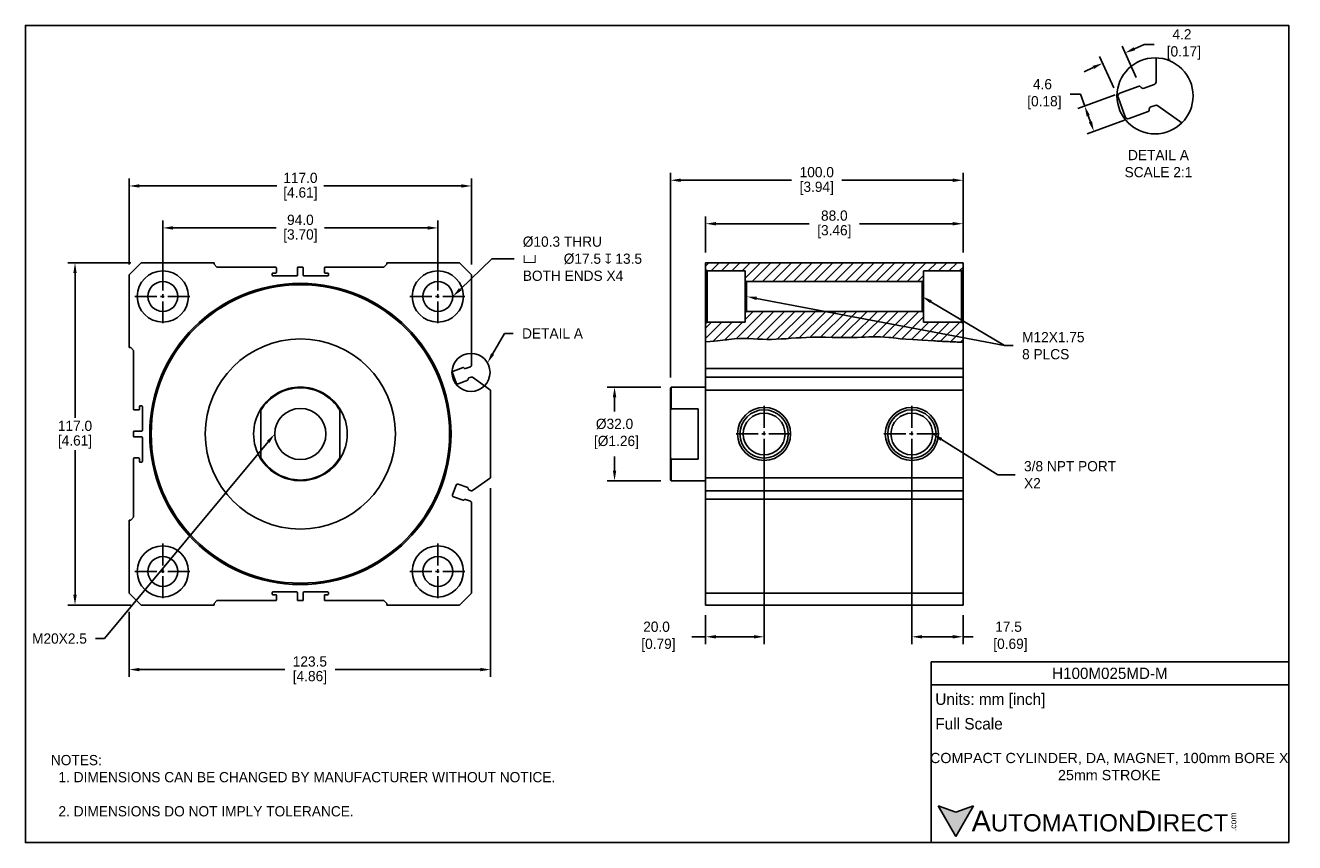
# Model space of a CAD drawing. Header units: inches. Extents: x 0 to 434, y 0 to 279.
import ezdxf
from ezdxf import colors
from ezdxf.entities.mleader import LeaderData, LeaderLine
from ezdxf.math import Vec2, Vec3

# ---------------------------------------------------------------- set-up
doc = ezdxf.new("R2010")
doc.units = ezdxf.units.IN
doc.header["$LTSCALE"] = 10
doc.header["$MEASUREMENT"] = 0
doc.linetypes.add('CENTER2', pattern=[1.125, 0.75, -0.125, 0.125, -0.125])
for name, color, linetype in [('CENTERLINE', 40, 'CENTER2'), ('DIMENSIONS', 140, 'Continuous'), ('TEXT', 140, 'Continuous')]:
    doc.layers.add(name, color=color, linetype=linetype)
doc.styles.add('型式1', font='txt')
doc.dimstyles.get("Standard").update_dxf_attribs({"dimtxt": 3.5, "dimasz": 3.5, "dimexe": 2.5, "dimexo": 3.5, "dimgap": 3, "dimtad": 0, "dimtih": 1, "dimtoh": 1, "dimdec": 1, "dimzin": 0, "dimdsep": 46, "dimtxsty": 'Standard', "dimcen": 0, "dimadec": 0, "dimazin": 0, "dimtfac": 1, "dimtdec": 1, "dimtofl": 0, "dimtmove": 0, "dimatfit": 3, "dimfxl": 1, "dimtolj": 1, "dimtzin": 0, "dimarcsym": 0})

# ---------------------------------------------------------------- blocks, each defined once
blk = doc.blocks.new('*D0')
at = {"layer": 'DEFPOINTS', "color": 0, "transparency": 16777216}
for p in [(252.49, 139.72), (232.49, 81.22), (232.49, 70.37)]:
    blk.add_point(p, dxfattribs=at)
at = {"layer": 'DIMENSIONS', "color": 0, "lineweight": -2, "transparency": 16777216}
for p, q in [((252.49, 136.22), (252.49, 67.87)), ((232.49, 77.72), (232.49, 67.87)), ((232.49, 70.37), (227.76, 70.37)), ((248.99, 70.37), (235.99, 70.37))]:
    blk.add_line(p, q, dxfattribs=at)
at = {"layer": 'DIMENSIONS', "color": 0, "transparency": 16777216}
for points in [[(235.99, 70.95), (235.99, 69.79), (232.49, 70.37)], [(248.99, 70.95), (248.99, 69.79), (252.49, 70.37)]]:
    blk.add_solid(points, dxfattribs=at)
at = {"layer": 'DIMENSIONS', "color": 0, "transparency": 16777216, "insert": (215.72, 70.37), "char_height": 3.5, "attachment_point": 5}
blk.add_mtext('\\A1;20.0\\P [0.79]', dxfattribs=at)
blk = doc.blocks.new('*D1')
at = {"layer": 'DEFPOINTS', "color": 0, "transparency": 16777216}
for p in [(302.99, 139.72), (320.49, 81.22), (320.49, 70.37)]:
    blk.add_point(p, dxfattribs=at)
at = {"layer": 'DIMENSIONS', "color": 0, "lineweight": -2, "transparency": 16777216}
for p, q in [((302.99, 136.22), (302.99, 67.87)), ((320.49, 77.72), (320.49, 67.87)), ((306.49, 70.37), (316.99, 70.37)), ((320.49, 70.37), (323.99, 70.37))]:
    blk.add_line(p, q, dxfattribs=at)
at = {"layer": 'DIMENSIONS', "color": 0, "transparency": 16777216}
for points in [[(306.49, 70.95), (306.49, 69.79), (302.99, 70.37)], [(316.99, 70.95), (316.99, 69.79), (320.49, 70.37)]]:
    blk.add_solid(points, dxfattribs=at)
at = {"layer": 'DIMENSIONS', "color": 0, "transparency": 16777216, "insert": (336.03, 70.37), "char_height": 3.5, "attachment_point": 5}
blk.add_mtext('\\A1;17.5\\P [0.69]', dxfattribs=at)
blk = doc.blocks.new('*D2')
at = {"layer": 'DEFPOINTS', "color": 0, "transparency": 16777216}
for p in [(140.99, 210.15), (46.99, 186.72), (140.99, 186.72)]:
    blk.add_point(p, dxfattribs=at)
at = {"layer": 'DIMENSIONS', "color": 0, "lineweight": -2, "transparency": 16777216}
for p, q in [((46.99, 190.22), (46.99, 212.65)), ((140.99, 190.22), (140.99, 212.65)), ((50.49, 210.15), (85.7, 210.15)), ((137.49, 210.15), (102.28, 210.15))]:
    blk.add_line(p, q, dxfattribs=at)
at = {"layer": 'DIMENSIONS', "color": 0, "transparency": 16777216}
for points in [[(50.49, 210.74), (50.49, 209.57), (46.99, 210.15)], [(137.49, 210.74), (137.49, 209.57), (140.99, 210.15)]]:
    blk.add_solid(points, dxfattribs=at)
at = {"layer": 'DIMENSIONS', "color": 0, "transparency": 16777216, "char_height": 3.5, "attachment_point": 5}
for s, insert in [('\\A1;94.0', (93.99, 212.9)), ('\\A1;[3.70]', (93.99, 207.4))]:
    blk.add_mtext(s, dxfattribs=dict(at, insert=insert))
blk = doc.blocks.new('*D3')
at = {"layer": 'DEFPOINTS', "color": 0, "transparency": 16777216}
for p in [(152.49, 224.5), (35.49, 194.12), (152.49, 194.12)]:
    blk.add_point(p, dxfattribs=at)
at = {"layer": 'DIMENSIONS', "color": 0, "lineweight": -2, "transparency": 16777216}
for p, q in [((35.49, 197.62), (35.49, 227)), ((152.49, 197.62), (152.49, 227)), ((38.99, 224.5), (85.99, 224.5)), ((148.99, 224.5), (101.99, 224.5))]:
    blk.add_line(p, q, dxfattribs=at)
at = {"layer": 'DIMENSIONS', "color": 0, "transparency": 16777216}
for points in [[(38.99, 225.08), (38.99, 223.92), (35.49, 224.5)], [(148.99, 225.08), (148.99, 223.92), (152.49, 224.5)]]:
    blk.add_solid(points, dxfattribs=at)
at = {"layer": 'DIMENSIONS', "color": 0, "transparency": 16777216, "char_height": 3.5, "attachment_point": 5}
for s, insert in [('\\A1;117.0', (93.99, 227.25)), ('\\A1;[4.61]', (93.99, 221.75))]:
    blk.add_mtext(s, dxfattribs=dict(at, insert=insert))
blk = doc.blocks.new('*D4')
at = {"layer": 'DEFPOINTS', "color": 0, "transparency": 16777216}
for p in [(158.99, 124.72), (35.49, 85.32), (35.49, 59.16)]:
    blk.add_point(p, dxfattribs=at)
at = {"layer": 'DIMENSIONS', "color": 0, "lineweight": -2, "transparency": 16777216}
for p, q in [((158.99, 121.22), (158.99, 56.66)), ((35.49, 78.95), (35.49, 56.66)), ((38.99, 59.16), (88.66, 59.16)), ((155.49, 59.16), (105.83, 59.16))]:
    blk.add_line(p, q, dxfattribs=at)
at = {"layer": 'DIMENSIONS', "color": 0, "transparency": 16777216}
for points in [[(38.99, 59.74), (38.99, 58.57), (35.49, 59.16)], [(155.49, 59.74), (155.49, 58.57), (158.99, 59.16)]]:
    blk.add_solid(points, dxfattribs=at)
at = {"layer": 'DIMENSIONS', "color": 0, "transparency": 16777216, "char_height": 3.5, "attachment_point": 5}
for s, insert in [('\\A1;123.5', (97.24, 61.91)), ('\\A1;[4.86]', (97.24, 56.41))]:
    blk.add_mtext(s, dxfattribs=dict(at, insert=insert))
blk = doc.blocks.new('*D5')
at = {"layer": 'DEFPOINTS', "color": 0, "transparency": 16777216}
for p in [(16.96, 198.22), (39.59, 198.22), (39.59, 81.22)]:
    blk.add_point(p, dxfattribs=at)
at = {"layer": 'DIMENSIONS', "color": 0, "lineweight": -2, "transparency": 16777216}
for p, q in [((36.09, 198.22), (14.46, 198.22)), ((16.96, 194.72), (16.96, 145.22)), ((16.96, 84.72), (16.96, 134.22)), ((36.09, 81.22), (14.46, 81.22))]:
    blk.add_line(p, q, dxfattribs=at)
at = {"layer": 'DIMENSIONS', "color": 0, "transparency": 16777216}
for points in [[(16.38, 194.72), (17.54, 194.72), (16.96, 198.22)], [(16.38, 84.72), (17.54, 84.72), (16.96, 81.22)]]:
    blk.add_solid(points, dxfattribs=at)
at = {"layer": 'DIMENSIONS', "color": 0, "transparency": 16777216, "char_height": 3.5, "attachment_point": 5}
for s, insert in [('\\A1;117.0', (16.96, 142.47)), ('\\A1;[4.61]', (16.96, 136.97))]:
    blk.add_mtext(s, dxfattribs=dict(at, insert=insert))
blk = doc.blocks.new('*D6')
at = {"layer": 'DEFPOINTS', "color": 0, "transparency": 16777216}
for p in [(320.49, 226.45), (320.49, 198.22), (220.49, 155.47)]:
    blk.add_point(p, dxfattribs=at)
at = {"layer": 'DIMENSIONS', "color": 0, "lineweight": -2, "transparency": 16777216}
for p, q in [((220.49, 158.97), (220.49, 228.95)), ((223.99, 226.45), (261.9, 226.45)), ((316.99, 226.45), (279.07, 226.45)), ((320.49, 201.72), (320.49, 228.95))]:
    blk.add_line(p, q, dxfattribs=at)
at = {"layer": 'DIMENSIONS', "color": 0, "transparency": 16777216}
for points in [[(223.99, 227.03), (223.99, 225.86), (220.49, 226.45)], [(316.99, 227.03), (316.99, 225.86), (320.49, 226.45)]]:
    blk.add_solid(points, dxfattribs=at)
at = {"layer": 'DIMENSIONS', "color": 0, "transparency": 16777216, "char_height": 3.5, "attachment_point": 5}
for s, insert in [('\\A1;100.0', (270.49, 229.2)), ('\\A1;[3.94]', (270.49, 223.7))]:
    blk.add_mtext(s, dxfattribs=dict(at, insert=insert))
blk = doc.blocks.new('*D7')
at = {"layer": 'DEFPOINTS', "color": 0, "transparency": 16777216}
for p in [(320.49, 211.59), (232.49, 198.22), (320.49, 198.22)]:
    blk.add_point(p, dxfattribs=at)
at = {"layer": 'DIMENSIONS', "color": 0, "lineweight": -2, "transparency": 16777216}
for p, q in [((232.49, 201.72), (232.49, 214.09)), ((320.49, 201.72), (320.49, 214.09)), ((235.99, 211.59), (267.9, 211.59)), ((316.99, 211.59), (285.07, 211.59))]:
    blk.add_line(p, q, dxfattribs=at)
at = {"layer": 'DIMENSIONS', "color": 0, "transparency": 16777216}
for points in [[(235.99, 212.17), (235.99, 211), (232.49, 211.59)], [(316.99, 212.17), (316.99, 211), (320.49, 211.59)]]:
    blk.add_solid(points, dxfattribs=at)
at = {"layer": 'DIMENSIONS', "color": 0, "transparency": 16777216, "char_height": 3.5, "attachment_point": 5}
for s, insert in [('\\A1;88.0', (276.49, 214.34)), ('\\A1;[3.46]', (276.49, 208.84))]:
    blk.add_mtext(s, dxfattribs=dict(at, insert=insert))
blk = doc.blocks.new('*D8')
at = {"layer": 'DEFPOINTS', "color": 0, "ltscale": 1.25, "transparency": 16777216}
for p in [(375.78, 256.8), (378.92, 248.16), (365.21, 243.17)]:
    blk.add_point(p, dxfattribs=at)
at = {"layer": 'DIMENSIONS', "color": 0, "lineweight": -2, "ltscale": 1.25, "transparency": 16777216}
for p, q in [((360.59, 255.86), (357.09, 255.86)), ((372.49, 255.61), (359.71, 250.96)), ((362.06, 251.81), (360.59, 255.86)), ((364.01, 246.46), (363.26, 248.52)), ((375.63, 246.96), (362.86, 242.31))]:
    blk.add_line(p, q, dxfattribs=at)
at = {"layer": 'DIMENSIONS', "color": 0, "ltscale": 1.25, "transparency": 16777216}
for points in [[(363.81, 248.72), (362.71, 248.32), (362.06, 251.81)], [(364.56, 246.65), (363.46, 246.26), (365.21, 243.17)]]:
    blk.add_solid(points, dxfattribs=at)
at = {"layer": 'DIMENSIONS', "color": 0, "ltscale": 1.25, "transparency": 16777216, "insert": (347.63, 255.86), "char_height": 3.5, "attachment_point": 5}
blk.add_mtext('\\A1;4.6\\P [0.18]', dxfattribs=at)
blk = doc.blocks.new('*D9')
at = {"layer": 'DEFPOINTS', "color": 0, "ltscale": 1.25, "transparency": 16777216}
for p in [(375.88, 269.96), (381.14, 258.39), (373.47, 254.9)]:
    blk.add_point(p, dxfattribs=at)
at = {"layer": 'DIMENSIONS', "color": 0, "lineweight": -2, "ltscale": 1.25, "transparency": 16777216}
for p, q in [((379.69, 261.58), (374.84, 272.24)), ((379.06, 271.41), (382.34, 272.9)), ((382.34, 272.9), (385.84, 272.9)), ((365.01, 265.02), (361.83, 263.57)), ((372.02, 258.08), (367.16, 268.75))]:
    blk.add_line(p, q, dxfattribs=at)
at = {"layer": 'DIMENSIONS', "color": 0, "ltscale": 1.25, "transparency": 16777216}
for points in [[(378.82, 271.95), (379.31, 270.88), (375.88, 269.96)], [(364.77, 265.55), (365.26, 264.49), (368.2, 266.47)]]:
    blk.add_solid(points, dxfattribs=at)
at = {"layer": 'DIMENSIONS', "color": 0, "ltscale": 1.25, "transparency": 16777216, "insert": (395.3, 272.9), "char_height": 3.5, "attachment_point": 5}
blk.add_mtext('\\A1;4.2\\P [0.17]', dxfattribs=at)
blk = doc.blocks.new('*D10')
at = {"layer": 'DEFPOINTS', "color": 0, "ltscale": 1.25, "transparency": 16777216}
for p in [(220.74, 155.72), (201.37, 123.72), (220.74, 123.72)]:
    blk.add_point(p, dxfattribs=at)
at = {"layer": 'DIMENSIONS', "color": 0, "lineweight": -2, "ltscale": 1.25, "transparency": 16777216}
for p, q in [((217.24, 155.72), (198.87, 155.72)), ((201.37, 152.22), (201.37, 147.39)), ((201.37, 127.22), (201.37, 132.05)), ((217.24, 123.72), (198.87, 123.72))]:
    blk.add_line(p, q, dxfattribs=at)
at = {"layer": 'DIMENSIONS', "color": 0, "ltscale": 1.25, "transparency": 16777216}
for points in [[(200.79, 152.22), (201.96, 152.22), (201.37, 155.72)], [(200.79, 127.22), (201.96, 127.22), (201.37, 123.72)]]:
    blk.add_solid(points, dxfattribs=at)
at = {"layer": 'DIMENSIONS', "color": 0, "ltscale": 1.25, "transparency": 16777216, "insert": (201.37, 139.72), "char_height": 3.5, "attachment_point": 5}
blk.add_mtext('\\A1;%%C32.0\\P [%%C1.26]', dxfattribs=at)

msp = doc.modelspace()

# ---------------------------------------------------------------- hatches: boundary and pattern name
at = {"ltscale": 1.25}
h = msp.add_hatch(dxfattribs=at)
h.set_pattern_fill('ANSI31', color=256, scale=20)
edge = h.paths.add_edge_path()
edge.add_line((276.36, 181.62), (246.49, 181.62))
edge.add_line((246.49, 181.62), (245.99, 181.12))
edge.add_line((245.99, 181.12), (245.99, 177.97))
edge.add_line((245.99, 177.97), (232.99, 177.97))
edge.add_line((232.99, 177.97), (232.49, 177.47))
edge.add_line((232.49, 177.47), (232.49, 171.23))
edge.add_spline(control_points=[(232.49, 171.23), (236.98, 171.49), (244.4, 172.88), (253.18, 171.45), (268.28, 173.26), (282.33, 172.29), (292.68, 173.3), (298.71, 172.17), (310.49, 171.53)], knot_values=[0.03936, 0.03936, 0.03936, 0.03936, 0.057291, 0.113518, 0.171794, 0.247751, 0.294114, 0.31502, 0.31502, 0.31502, 0.31502], degree=3, periodic=0)
edge.add_spline(control_points=[(310.49, 171.53), (311.99, 171.45), (313.66, 171.37), (315.49, 171.27)], knot_values=[0.31502, 0.31502, 0.31502, 0.31502, 0.317692, 0.317692, 0.317692, 0.317692], degree=3, periodic=0)
edge.add_spline(control_points=[(315.49, 171.27), (317.04, 171.2), (318.7, 171.12), (320.49, 171.03)], knot_values=[0.317692, 0.317692, 0.317692, 0.317692, 0.319958, 0.319958, 0.319958, 0.319958], degree=3, periodic=0)
edge.add_line((320.49, 171.03), (320.49, 172.75))
edge.add_line((320.49, 172.75), (276.36, 181.62))
h.paths.add_polyline_path([(306.99, 181.12), (306.49, 181.62), (276.36, 181.62), (320.49, 172.75), (320.49, 177.47), (319.99, 177.97), (306.99, 177.97)], flags=17)
h.paths.add_polyline_path([(306.99, 195.47), (319.99, 195.47), (320.49, 195.97), (320.49, 198.22), (232.49, 198.22), (232.49, 195.97), (232.99, 195.47), (245.99, 195.47), (245.99, 192.32), (246.49, 191.82), (306.49, 191.82), (306.99, 192.32)])
at = {"layer": 'TEXT'}
msp.add_hatch(color=256, dxfattribs=at).paths.add_polyline_path([(318.04, 2.09), (324.11, 12.59), (318.04, 10.39), (311.98, 12.59)])

# ---------------------------------------------------------------- linework, layer by layer
for p, q in [((386.46, 260.11), (386.46, 268.29)), ((380.65, 258.58), (374.06, 256.18)), ((385.8, 259.17), (382.37, 257.93)), ((373.47, 254.9), (375.93, 248.13)), ((384.69, 251.54), (386.1, 252.05)), ((395.3, 246.12), (387.01, 251.93)), ((377.21, 247.54), (383.8, 249.93)), ((39.59, 198.22), (35.49, 194.12)), ((64.49, 198.22), (39.59, 198.22)), ((64.49, 198.22), (64.49, 197.72)), ((65.49, 196.72), (64.49, 197.72)), ((65.49, 196.72), (85.59, 196.72)), ((85.79, 196.52), (85.79, 194.92)), ((92.99, 193.92), (92.99, 196.52)), ((93.19, 196.72), (94.79, 196.72)), ((94.99, 196.52), (94.99, 193.92)), ((102.19, 194.92), (102.19, 196.52)), ((102.39, 196.72), (122.49, 196.72)), ((123.49, 197.72), (122.49, 196.72)), ((148.39, 198.22), (123.49, 198.22)), ((123.49, 197.72), (123.49, 198.22)), ((152.49, 194.12), (148.39, 198.22)), ((232.49, 198.22), (320.49, 198.22)), ((232.49, 198.22), (232.49, 195.97)), ((232.49, 195.97), (232.99, 195.47)), ((232.49, 177.47), (232.49, 195.97)), ((245.99, 195.47), (232.99, 195.47)), ((232.99, 195.47), (232.99, 177.97)), ((245.99, 195.47), (245.99, 192.32)), ((306.99, 195.47), (319.99, 195.47)), ((306.99, 192.32), (306.99, 195.47)), ((319.99, 195.47), (320.49, 195.97)), ((319.99, 177.97), (319.99, 195.47)), ((320.49, 198.22), (320.49, 195.97)), ((320.49, 195.97), (320.49, 177.47)), ((35.49, 194.12), (35.49, 169.22)), ((84.39, 194.52), (84.39, 193.92)), ((85.59, 194.72), (84.59, 194.72)), ((84.59, 193.72), (92.79, 193.72)), ((95.19, 193.72), (103.39, 193.72)), ((103.39, 194.72), (102.39, 194.72)), ((103.59, 193.92), (103.59, 194.52)), ((152.49, 163.17), (152.49, 194.12)), ((245.99, 192.32), (246.49, 191.82)), ((245.99, 181.12), (245.99, 192.32)), ((306.49, 191.82), (246.49, 191.82)), ((246.49, 191.82), (246.49, 181.62)), ((306.49, 191.82), (306.99, 192.32)), ((306.49, 181.62), (306.49, 191.82)), ((306.99, 192.32), (306.99, 181.12)), ((232.99, 177.97), (232.49, 177.47)), ((232.99, 177.97), (245.99, 177.97)), ((246.49, 181.62), (245.99, 181.12)), ((245.99, 181.12), (245.99, 177.97)), ((246.49, 181.62), (306.49, 181.62)), ((306.99, 181.12), (306.49, 181.62)), ((306.99, 177.97), (306.99, 181.12)), ((319.99, 177.97), (306.99, 177.97)), ((320.49, 177.47), (319.99, 177.97)), ((232.49, 124.72), (232.49, 177.47)), ((320.49, 177.47), (320.49, 124.72)), ((35.99, 169.22), (35.49, 169.22)), ((35.99, 169.22), (36.99, 168.22)), ((36.99, 148.12), (36.99, 168.22)), ((146, 160.56), (147.23, 157.18)), ((149.59, 162.4), (146.3, 161.2)), ((152.16, 162.7), (150.45, 162.08)), ((232.49, 162.05), (320.49, 162.05)), ((147.87, 156.88), (151.17, 158.08)), ((151.61, 158.88), (152.31, 159.14)), ((158.99, 154.72), (152.77, 159.08)), ((320.49, 159.17), (232.49, 159.17)), ((158.99, 124.72), (158.99, 154.72)), ((220.74, 155.72), (220.49, 155.47)), ((220.49, 147.83), (220.49, 155.47)), ((232.49, 155.72), (220.74, 155.72)), ((220.74, 155.72), (220.74, 148.31)), ((320.49, 154.72), (232.49, 154.72)), ((38.79, 147.92), (37.19, 147.92)), ((38.99, 149.12), (38.99, 148.12)), ((39.79, 149.32), (39.19, 149.32)), ((39.99, 140.92), (39.99, 149.12)), ((80.49, 148.31), (80.49, 147.83)), ((80.49, 147.83), (80.49, 131.61)), ((107.49, 148.31), (107.49, 147.83)), ((107.49, 147.83), (107.49, 131.61)), ((220.74, 148.31), (220.49, 147.83)), ((220.49, 147.83), (220.49, 131.61)), ((229.99, 148.31), (220.74, 148.31)), ((229.99, 148.31), (229.99, 131.13)), ((36.99, 138.92), (36.99, 140.52)), ((37.19, 140.72), (39.79, 140.72)), ((39.79, 138.72), (37.19, 138.72)), ((39.99, 130.32), (39.99, 138.52)), ((36.99, 111.22), (36.99, 131.32)), ((37.19, 131.52), (38.79, 131.52)), ((38.99, 131.32), (38.99, 130.32)), ((80.49, 131.61), (80.49, 131.13)), ((107.49, 131.61), (107.49, 131.13)), ((220.49, 131.61), (220.74, 131.13)), ((220.49, 123.97), (220.49, 131.61)), ((220.74, 131.13), (220.74, 123.72)), ((229.99, 131.13), (220.74, 131.13)), ((39.19, 130.12), (39.79, 130.12)), ((146, 118.88), (147.23, 122.26)), ((147.87, 122.56), (151.17, 121.36)), ((152.77, 120.36), (158.99, 124.72)), ((220.49, 123.97), (220.74, 123.72)), ((220.74, 123.72), (232.49, 123.72)), ((320.49, 124.72), (232.49, 124.72)), ((232.49, 120.36), (232.49, 124.72)), ((320.49, 124.72), (320.49, 120.36)), ((149.59, 117.04), (146.3, 118.23)), ((152.16, 116.74), (150.45, 117.36)), ((151.61, 120.56), (152.31, 120.3)), ((232.49, 120.27), (232.49, 120.36)), ((232.49, 120.27), (320.49, 120.27)), ((232.49, 118.88), (232.49, 120.27)), ((232.49, 118.23), (232.49, 118.88)), ((232.49, 117.39), (232.49, 118.23)), ((320.49, 117.39), (232.49, 117.39)), ((232.49, 117.36), (232.49, 117.39)), ((232.49, 116.74), (232.49, 117.36)), ((320.49, 120.36), (320.49, 120.27)), ((320.49, 118.88), (320.49, 120.27)), ((320.49, 118.88), (320.49, 118.23)), ((320.49, 117.39), (320.49, 118.23)), ((320.49, 117.39), (320.49, 117.36)), ((320.49, 116.74), (320.49, 117.36)), ((152.49, 85.32), (152.49, 116.27)), ((232.49, 116.27), (232.49, 116.74)), ((232.49, 85.32), (232.49, 116.27)), ((320.49, 116.74), (320.49, 116.27)), ((320.49, 85.32), (320.49, 116.27)), ((35.49, 110.22), (35.49, 85.32)), ((35.49, 110.22), (35.99, 110.22)), ((36.99, 111.22), (35.99, 110.22)), ((35.49, 85.32), (39.59, 81.22)), ((64.49, 81.72), (65.49, 82.72)), ((85.59, 82.72), (65.49, 82.72)), ((84.39, 85.52), (84.39, 84.92)), ((92.79, 85.72), (84.59, 85.72)), ((84.59, 84.72), (85.59, 84.72)), ((85.79, 84.52), (85.79, 82.92)), ((92.99, 82.92), (92.99, 85.52)), ((94.79, 82.72), (93.19, 82.72)), ((94.99, 85.52), (94.99, 82.92)), ((103.39, 85.72), (95.19, 85.72)), ((102.19, 82.92), (102.19, 84.52)), ((102.39, 84.72), (103.39, 84.72)), ((122.49, 82.72), (102.39, 82.72)), ((103.59, 84.92), (103.59, 85.52)), ((122.49, 82.72), (123.49, 81.72)), ((148.39, 81.22), (152.49, 85.32)), ((232.49, 85.32), (320.49, 85.32)), ((232.49, 81.22), (232.49, 85.32)), ((320.49, 85.32), (320.49, 81.22)), ((39.59, 81.22), (64.49, 81.22)), ((64.49, 81.72), (64.49, 81.22)), ((123.49, 81.22), (123.49, 81.72)), ((123.49, 81.22), (148.39, 81.22)), ((320.49, 81.22), (232.49, 81.22))]:
    msp.add_line(p, q)
at = {"ltscale": 1.25}
msp.add_circle((386.1, 255.3), 13, dxfattribs=at)
for centre, radius in [((46.99, 186.72), 8.75), ((140.99, 186.72), 8.75), ((46.99, 186.72), 5.1), ((93.99, 139.72), 51.5), ((140.99, 186.72), 5.1), ((93.99, 139.72), 51), ((93.99, 139.72), 32.5), ((93.99, 139.72), 8.75), ((252.49, 139.72), 9.07), ((252.49, 139.72), 8.26), ((302.99, 139.72), 9.07), ((302.99, 139.72), 8.26), ((252.49, 139.72), 7.14), ((302.99, 139.72), 7.14), ((46.99, 92.72), 8.75), ((140.99, 92.72), 8.75), ((46.99, 92.72), 5.1), ((140.99, 92.72), 5.1)]:
    msp.add_circle(centre, radius)
for centre, radius, start, end in [((374.41, 255.24), 1, 110, 200), ((380.79, 258.2), 0.4, 28.2132, 110), ((382.03, 258.87), 1, 208.2132, 290), ((385.46, 260.11), 1, 290, 0), ((386.44, 251.11), 1, 55, 110), ((376.87, 248.48), 1, 200, 290), ((383.66, 250.31), 0.4, 290, 11.7868), ((385.03, 250.6), 1, 110, 191.7868), ((85.59, 196.52), 0.2, 0, 90), ((93.19, 196.52), 0.2, 90, 180), ((94.79, 196.52), 0.2, 0, 90), ((102.39, 196.52), 0.2, 90, 180), ((84.59, 194.52), 0.2, 90, 180), ((84.59, 193.92), 0.2, 180, 270), ((85.59, 194.92), 0.2, 270, 0), ((92.79, 193.92), 0.2, 270, 0), ((95.19, 193.92), 0.2, 180, 270), ((102.39, 194.92), 0.2, 180, 270), ((103.39, 194.52), 0.2, 0, 90), ((103.39, 193.92), 0.2, 270, 0), ((146.47, 160.73), 0.5, 110, 200), ((149.66, 162.22), 0.2, 28.2132, 110), ((150.28, 162.55), 0.5, 208.2132, 290), ((151.99, 163.17), 0.5, 290, 0), ((147.7, 157.35), 0.5, 200, 290), ((151.1, 158.27), 0.2, 290, 11.7868), ((151.78, 158.41), 0.5, 110, 191.7868), ((152.48, 158.67), 0.5, 55, 110), ((93.99, 139.72), 16, 32.4617, 147.5383), ((93.99, 139.72), 15.75, 31.0027, 148.9973), ((37.19, 148.12), 0.2, 180, 270), ((38.79, 148.12), 0.2, 270, 0), ((39.19, 149.12), 0.2, 90, 180), ((39.79, 149.12), 0.2, 0, 90), ((93.99, 139.72), 16, 147.5383, 212.4617), ((93.99, 139.72), 16, 327.5383, 32.4617), ((37.19, 140.52), 0.2, 90, 180), ((37.19, 138.92), 0.2, 180, 270), ((39.79, 140.92), 0.2, 270, 0), ((39.79, 138.52), 0.2, 0, 90), ((37.19, 131.32), 0.2, 90, 180), ((38.79, 131.32), 0.2, 0, 90), ((39.19, 130.32), 0.2, 180, 270), ((39.79, 130.32), 0.2, 270, 0), ((93.99, 139.72), 15.75, 211.0027, 328.9973), ((93.99, 139.72), 16, 212.4617, 327.5383), ((147.7, 122.09), 0.5, 70, 160), ((146.47, 118.7), 0.5, 160, 250), ((150.28, 116.89), 0.5, 70, 151.7868), ((151.1, 121.17), 0.2, 348.2132, 70), ((151.78, 121.03), 0.5, 168.2132, 250), ((152.48, 120.77), 0.5, 250, 305), ((149.66, 117.22), 0.2, 250, 331.7868), ((151.99, 116.27), 0.5, 0, 70), ((84.59, 85.52), 0.2, 90, 180), ((84.59, 84.92), 0.2, 180, 270), ((85.59, 84.52), 0.2, 0, 90), ((85.59, 82.92), 0.2, 270, 0), ((92.79, 85.52), 0.2, 0, 90), ((93.19, 82.92), 0.2, 180, 270), ((94.79, 82.92), 0.2, 270, 0), ((95.19, 85.52), 0.2, 90, 180), ((102.39, 84.52), 0.2, 90, 180), ((102.39, 82.92), 0.2, 180, 270), ((103.39, 85.52), 0.2, 0, 90), ((103.39, 84.92), 0.2, 270, 0)]:
    msp.add_arc(centre, radius, start, end)
msp.add_open_spline([(232.49, 171.23), (236.98, 171.49), (244.4, 172.88), (253.18, 171.45), (268.28, 173.26), (282.33, 172.29), (292.68, 173.3), (298.71, 172.17), (310.49, 171.53), (311.99, 171.45), (313.66, 171.37), (315.49, 171.27), (317.04, 171.2), (318.7, 171.12), (320.49, 171.03)], degree=3, knots=[0.0393597, 0.0393597, 0.0393597, 0.0393597, 0.0572907, 0.1135184, 0.1717942, 0.247751, 0.2941142, 0.3150201, 0.3150201, 0.3150201, 0.3176923, 0.3176923, 0.3176923, 0.3199581, 0.3199581, 0.3199581, 0.3199581])
at = {"layer": 'CENTERLINE'}
for p, q in [((46.99, 196.29), (46.99, 177.15)), ((140.99, 196.29), (140.99, 177.15)), ((37.42, 186.72), (56.57, 186.72)), ((131.42, 186.72), (150.57, 186.72)), ((252.49, 149.29), (252.49, 130.15)), ((302.99, 149.29), (302.99, 130.15)), ((242.91, 139.72), (262.06, 139.72)), ((293.41, 139.72), (312.56, 139.72)), ((46.99, 102.29), (46.99, 83.15)), ((140.99, 102.29), (140.99, 83.15)), ((37.42, 92.72), (56.57, 92.72)), ((131.42, 92.72), (150.57, 92.72))]:
    msp.add_line(p, q, dxfattribs=at)
at = {"layer": 'DEFPOINTS'}
msp.add_lwpolyline([(431.8, 0), (0, 0), (0, 279.4), (431.8, 279.4)], close=True, dxfattribs=at)
at = {"layer": 'TEXT'}
for p, q in [((309.54, 0), (309.54, 61.78)), ((431.8, 61.78), (431.8, 0)), ((309.54, 53.92), (431.8, 53.92)), ((318.04, 2.09), (311.98, 12.59)), ((311.98, 12.59), (318.04, 10.39)), ((318.04, 2.09), (324.11, 12.59)), ((324.11, 12.59), (318.04, 10.39)), ((431.8, 0), (309.54, 0))]:
    msp.add_line(p, q, dxfattribs=at)
at = {"layer": 'TEXT', "ltscale": 1.25}
msp.add_line((309.54, 61.78), (431.8, 61.78), dxfattribs=at)
msp.add_circle((152.31, 160.76), 6.5, dxfattribs=at)

# ---------------------------------------------------------------- texts
at = {"layer": 'DIMENSIONS', "char_height": 3.5}
for insert, attachment_point in [((98.61, 112.42), 6), ((130.2, 112.22), 4)]:
    msp.add_mtext('\\A1;', dxfattribs=dict(at, insert=insert, attachment_point=attachment_point))
at = {"layer": 'TEXT', "ltscale": 1.25, "insert": (387.28, 232.12), "char_height": 3.5, "attachment_point": 5}
msp.add_mtext_dynamic_manual_height_columns('DETAIL A\\PSCALE 2:1', width=41.4695, gutter_width=17.5, heights=[0], dxfattribs=at)
at = {"layer": 'TEXT', "style": '型式1'}
for s, insert, char_height, width, attachment_point in [('{\\fAR MingtiM BIG-5|b0|i0|c136|p49;\\H1.1078x;H\\fAR MingtiM BIG-5|b0|i0|c0|p49;100\\fAR MingtiM BIG-5|b0|i0|c136|p49;M\\fAR MingtiM BIG-5|b0|i0|c0|p49;025\\fAR MingtiM BIG-5|b0|i0|c136|p49;MD-M}', (370.67, 57.85), 3.5, 122.2564, 5), ('{\\fArial|b0|i0|c0|p34;     \\H1.2x;A\\H0.8333x;UTOMATION\\H1.2x;D\\H0.8333x;IRECT}', (311.98, 7.33), 5.8906, 99.9641, 4)]:
    msp.add_mtext(s, dxfattribs=dict(at, insert=insert, char_height=char_height, width=width, attachment_point=attachment_point))
at = {"layer": 'TEXT'}
for s, insert, char_height, width, attachment_point in [(' Units: mm [inch]', (309.54, 48.46), 3.9271, 141.0618, 4), (' Full Scale', (309.54, 40.61), 3.9271, 140.6787, 4), ('{\\fArial|b0|i0|c0|p34;COMPACT CYLINDER, DA, MAGNET, 100mm BORE X 25mm STROKE}', (370.46, 25.99), 3.5, 128.3121, 5)]:
    msp.add_mtext(s, dxfattribs=dict(at, insert=insert, char_height=char_height, width=width, attachment_point=attachment_point))
at = {"layer": 'TEXT', "insert": (8.71, 29.97), "char_height": 3.5, "attachment_point": 1}
msp.add_mtext_dynamic_manual_height_columns('NOTES:\\P  1. DIMENSIONS CAN BE CHANGED BY MANUFACTURER WITHOUT NOTICE.\\P  \\P  2. DIMENSIONS DO NOT IMPLY TOLERANCE.', width=279.7696, gutter_width=17.5, heights=[0], dxfattribs=at)
at = {"layer": 'TEXT', "insert": (411.76, 3.89), "char_height": 2.1206, "width": 6.2841, "attachment_point": 1, "rotation": 90, "style": '型式1'}
msp.add_mtext('{\\fArial|b0|i0|c0|p34;.com}', dxfattribs=at)

# ---------------------------------------------------------------- dimensions: what is measured, and where the dimension line sits
at = {"layer": 'DIMENSIONS', "ltscale": 1.25}
for base, p1, p2, angle, override, picture, middle, dimtype in [((375.88, 269.96), (373.47, 254.9), (381.14, 258.39), 24.4678, {"dimgap": 1, "dimlfac": 0.5, "dimpost": '\\X'}, '*D9', (395.3, 272.9), 161), ((365.21, 243.17), (375.78, 256.8), (378.92, 248.16), 290, {"dimgap": 1, "dimlfac": 0.5, "dimpost": '\\X'}, '*D8', (347.63, 255.86), 161), ((201.37, 123.72), (220.74, 155.72), (220.74, 123.72), 90, {"dimpost": '%%C<>\\X'}, '*D10', (201.37, 139.72), 160)]:
    dim = msp.add_linear_dim(base=base, p1=p1, p2=p2, angle=angle, dimstyle='Standard', override=override, dxfattribs=at)
    dim.commit()
    dim.dimension.update_dxf_attribs({"geometry": picture, "text_midpoint": middle, "dimtype": dimtype})
at = {"layer": 'DIMENSIONS'}
for base, p1, p2, picture, middle in [((320.49, 226.45), (220.49, 155.47), (320.49, 198.22), '*D6', (270.49, 226.45)), ((152.49, 224.5), (35.49, 194.12), (152.49, 194.12), '*D3', (93.99, 224.5)), ((140.99, 210.15), (46.99, 186.72), (140.99, 186.72), '*D2', (93.99, 210.15)), ((320.49, 211.59), (232.49, 198.22), (320.49, 198.22), '*D7', (276.49, 211.59)), ((35.49, 59.16), (158.99, 124.72), (35.49, 85.32), '*D4', (97.24, 59.16))]:
    dim = msp.add_linear_dim(base=base, p1=p1, p2=p2, dimstyle='Standard', override={"dimgap": 1, "dimpost": '\\X'}, dxfattribs=at)
    dim.commit()
    dim.dimension.update_dxf_attribs({"geometry": picture, "text_midpoint": middle})
dim = msp.add_linear_dim(base=(16.96, 198.22), p1=(39.59, 81.22), p2=(39.59, 198.22), angle=90, dimstyle='Standard', override={"dimgap": 1, "dimpost": '\\X'}, dxfattribs=at)
dim.commit()
dim.dimension.update_dxf_attribs({"geometry": '*D5', "text_midpoint": (16.96, 139.72)})
for base, p1, p2, picture, middle in [((232.49, 70.37), (252.49, 139.72), (232.49, 81.22), '*D0', (215.72, 70.37)), ((320.49, 70.37), (302.99, 139.72), (320.49, 81.22), '*D1', (336.03, 70.37))]:
    dim = msp.add_linear_dim(base=base, p1=p1, p2=p2, dimstyle='Standard', override={"dimpost": '\\X'}, dxfattribs=at)
    dim.commit()
    dim.dimension.update_dxf_attribs({"geometry": picture, "text_midpoint": middle, "dimtype": 160})

# ---------------------------------------------------------------- leaders
at = {"layer": 'TEXT'}
ml = msp.add_multileader_mtext('Standard', dxfattribs=at)
ml.set_content('%%C10.3 THRU\\P\\pq*;{\\fAIGDT|b0|i0|c2|p2;v^I}%%C17.5 {\\fAIGDT|b0|i0|c2|p2;x\\fMS Shell Dlg 2|b0|i0|c0|p0; 13.5}\\P\\pql;{\\H1x;BOTH ENDS X4}', color=256)
ml.set_leader_properties()
ml.build(insert=Vec2(0, 0))
ml.multileader.update_dxf_attribs({"text_left_attachment_type": 2, "text_right_attachment_type": 2, "dogleg_length": 3, "arrow_head_size": 3.5})
ctx = ml.context
ctx.base_point, ctx.char_height, ctx.arrow_head_size, ctx.landing_gap_size, ctx.plane_origin = Vec3(167.01, 199.64), 3.5, 3.5, 3, Vec3(149.63, 153.92)
ctx.left_attachment, ctx.right_attachment = 2, 2
notes = []
notes.append((ctx, [(0, (1, 1, 0), (159.46, 199.64), (1, 0), 7.55, [(0, [(146.09, 186.72)], 0, [])])]))
ctx.mtext.insert, ctx.mtext.flow_direction = Vec3(170.01, 207.22), 5
ml = msp.add_multileader_mtext('Standard', dxfattribs=at)
ml.set_content('M12X1.75\\P8 PLCS', color=256)
ml.set_leader_properties()
ml.build(insert=Vec2(0, 0))
ml.multileader.update_dxf_attribs({"text_left_attachment_type": 2, "text_right_attachment_type": 2, "dogleg_length": 3, "arrow_head_size": 3.5})
ctx = ml.context
ctx.base_point, ctx.char_height, ctx.arrow_head_size, ctx.landing_gap_size, ctx.plane_origin = Vec3(337.67, 169.9), 3.5, 3.5, 3, Vec3(306.48, 153.92)
ctx.left_attachment, ctx.right_attachment = 2, 2
notes.append((ctx, [(0, (1, 1, 0), (334.67, 169.9), (1, 0), 3, [(0, [(246.49, 186.72)], 0, [])])]))
ctx.mtext.insert, ctx.mtext.flow_direction = Vec3(340.67, 174.57), 5
ml = msp.add_multileader_mtext('Standard', dxfattribs=at)
ml.set_content('M12X1.75\\P8 PLCS', color=256)
ml.set_leader_properties()
ml.build(insert=Vec2(0, 0))
ml.multileader.update_dxf_attribs({"text_left_attachment_type": 2, "text_right_attachment_type": 2, "dogleg_length": 3, "arrow_head_size": 3.5})
ctx = ml.context
ctx.base_point, ctx.char_height, ctx.arrow_head_size, ctx.landing_gap_size, ctx.plane_origin = Vec3(337.67, 169.9), 3.5, 3.5, 3, Vec3(316.48, 153.92)
ctx.left_attachment, ctx.right_attachment = 2, 2
notes.append((ctx, [(0, (1, 1, 0), (334.67, 169.9), (1, 0), 3, [(0, [(306.49, 186.72)], 0, [])])]))
ctx.mtext.insert, ctx.mtext.flow_direction = Vec3(340.67, 174.57), 5
at = {"layer": 'TEXT', "ltscale": 1.25}
ml = msp.add_multileader_mtext('Standard', dxfattribs=at)
ml.set_content('DETAIL A', color=256)
ml.set_leader_properties()
ml.build(insert=Vec2(0, 0))
ml.multileader.update_dxf_attribs({"text_right_attachment_type": 6, "dogleg_length": 3, "arrow_head_size": 3.5})
ctx = ml.context
ctx.base_point, ctx.char_height, ctx.arrow_head_size, ctx.landing_gap_size, ctx.plane_origin = Vec3(166.76, 174.07), 3.5, 3.5, 3, Vec3(152.31, 154.26)
ctx.right_attachment = 6
notes.append((ctx, [(0, (1, 1, 0), (163.76, 174.07), (1, 0), 3, [(0, [(157.94, 164.01)], 0, [])])]))
ctx.mtext.insert, ctx.mtext.flow_direction = Vec3(169.76, 175.82), 5
at = {"layer": 'TEXT'}
ml = msp.add_multileader_mtext('Standard', dxfattribs=at)
ml.set_content('M20X2.5', color=256)
ml.set_leader_properties()
ml.build(insert=Vec2(0, 0))
ml.multileader.update_dxf_attribs({"text_left_attachment_type": 2, "text_right_attachment_type": 2, "dogleg_length": 3, "arrow_head_size": 3.5})
ctx = ml.context
ctx.base_point, ctx.char_height, ctx.arrow_head_size, ctx.landing_gap_size, ctx.plane_origin = Vec3(-2.39, 69.77), 3.5, 3.5, 3, Vec3(159.69, 119.67)
ctx.left_attachment, ctx.right_attachment, ctx.text_align_type = 2, 2, 2
notes.append((ctx, [(0, (1, 1, 0), (27.02, 69.77), (-1, 0), 3, [(0, [(85.24, 139.72)], 0, [])])]))
ctx.mtext.insert, ctx.mtext.alignment, ctx.mtext.flow_direction = Vec3(21.02, 71.52), 3, 5
ml = msp.add_multileader_mtext('Standard', dxfattribs=at)
ml.set_content('\\A1;3/8 NPT PORT\\PX2', color=256)
ml.set_leader_properties()
ml.build(insert=Vec2(0, 0))
ml.multileader.update_dxf_attribs({"text_left_attachment_type": 2, "text_right_attachment_type": 2, "dogleg_length": 3, "arrow_head_size": 3.5})
ctx = ml.context
ctx.base_point, ctx.char_height, ctx.arrow_head_size, ctx.landing_gap_size, ctx.plane_origin = Vec3(338.33, 125.78), 3.5, 3.5, 3, Vec3(316.98, 118.35)
ctx.left_attachment, ctx.right_attachment = 2, 2
notes.append((ctx, [(0, (1, 1, 0), (332.33, 125.78), (1, 0), 6, [(0, [(310.12, 139.72)], 0, [])])]))
ctx.mtext.insert, ctx.mtext.flow_direction = Vec3(341.33, 130.45), 5
for ctx, leaders in notes:
    for number, flags, end, landing, length, lines in leaders:
        leader = LeaderData()
        leader.index, (leader.has_last_leader_line, leader.has_dogleg_vector, leader.attachment_direction) = number, flags
        leader.last_leader_point, leader.dogleg_vector, leader.dogleg_length = Vec3(end), Vec3(landing), length
        for number, points, colour, breaks in lines:
            line = LeaderLine()
            line.index, line.vertices, line.color, line.breaks = number, Vec3.list(points), colors.encode_raw_color(colour), breaks
            leader.lines.append(line)
        ctx.leaders.append(leader)

doc.saveas('drawing.dxf')
